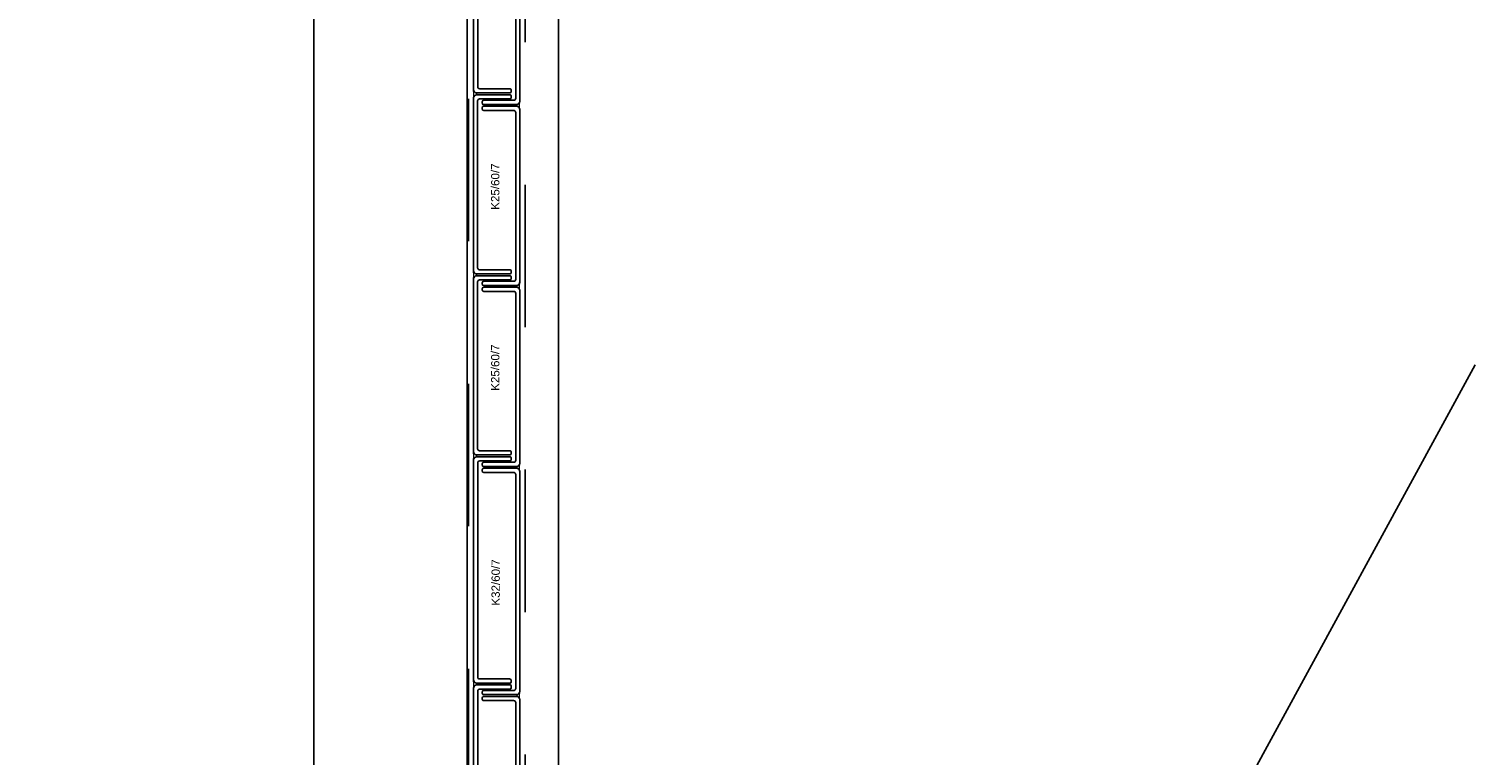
# Model space of a CAD drawing. Header units: metres. Extents: x 0 to 32.9, y 0 to 31.7.
# Tile 35 of 39: x 26.9 to 29, y 26.7 to 27.7. Entities that reach past the tile are written whole.
import ezdxf

# ---------------------------------------------------------------- set-up
doc = ezdxf.new("R2010")
doc.units = ezdxf.units.M
doc.linetypes.add('Dash Style-1', pattern=[0.41664, 0.20828, -0.20836])
doc.layers.add('003ARCH_A', color=7, linetype='Continuous')
doc.layers.add('004TX_TXT', color=7, linetype='Continuous')
doc.styles.add('ARIAL', font='arial.ttf')

msp = doc.modelspace()

# ---------------------------------------------------------------- linework, layer by layer
at = {"layer": '003ARCH_A', "color": 253}
for p, q in [((27.6502, 28.7852), (27.6502, 13.5245)), ((27.5164, 28.6523), (27.5164, 13.6573)), ((27.2924, 28.4248), (27.2924, 13.8848))]:
    msp.add_line(p, q, dxfattribs=at)
at = {"layer": '003ARCH_A', "color": 253, "linetype": 'Dash Style-1'}
for p, q in [((27.5184, 13.6555), (27.5184, 28.7372)), ((27.6014, 28.7372), (27.6014, 13.5725))]:
    msp.add_line(p, q, dxfattribs=at)
at = {"layer": '003ARCH_A', "color": 253, "linetype": 'Continuous', "lineweight": 18}
for p, q in [((27.526, 27.6255), (27.5263, 27.6245)), ((27.526, 27.6247), (27.526, 27.6255)), ((27.526, 27.6243), (27.526, 27.6247)), ((27.5261, 27.624), (27.526, 27.6243)), ((27.5261, 27.6236), (27.5261, 27.624)), ((27.5262, 27.6232), (27.5261, 27.6236)), ((27.5263, 27.6226), (27.5262, 27.6232)), ((27.5263, 27.6245), (27.5269, 27.6235)), ((27.5264, 27.6209), (27.5263, 27.6226)), ((27.5269, 27.6235), (27.5279, 27.6225)), ((27.5279, 27.6225), (27.5289, 27.6219)), ((27.526, 27.6148), (27.5262, 27.6163)), ((27.5263, 27.6158), (27.526, 27.6148)), ((27.5262, 27.6168), (27.5263, 27.6172)), ((27.5262, 27.6163), (27.5262, 27.6168)), ((27.5263, 27.6176), (27.5264, 27.6181)), ((27.5263, 27.6172), (27.5263, 27.6176)), ((27.5269, 27.6168), (27.5263, 27.6158)), ((27.5264, 27.6203), (27.5264, 27.6209)), ((27.5264, 27.6197), (27.5264, 27.6203)), ((27.5264, 27.6192), (27.5264, 27.6197)), ((27.5264, 27.6185), (27.5264, 27.6192)), ((27.5264, 27.6181), (27.5264, 27.6185)), ((27.5279, 27.6178), (27.5269, 27.6168)), ((27.5289, 27.6184), (27.5279, 27.6178)), ((27.5289, 27.6219), (27.5299, 27.6216)), ((27.5299, 27.6187), (27.5289, 27.6184)), ((27.5299, 27.6216), (27.53, 27.6212)), ((27.53, 27.6189), (27.5299, 27.6187)), ((27.53, 27.6212), (27.5301, 27.6209)), ((27.5301, 27.6191), (27.53, 27.6189)), ((27.5301, 27.6209), (27.5301, 27.6207)), ((27.5301, 27.6207), (27.5301, 27.6205)), ((27.5301, 27.6205), (27.5301, 27.6203)), ((27.5301, 27.6203), (27.5301, 27.6201)), ((27.5301, 27.6201), (27.5301, 27.6199)), ((27.5301, 27.6199), (27.5301, 27.6196)), ((27.5301, 27.6196), (27.5301, 27.6194)), ((27.5301, 27.6194), (27.5301, 27.6191)), ((27.5895, 27.6041), (27.5894, 27.6038)), ((27.5894, 27.6038), (27.5894, 27.6036)), ((27.5894, 27.6036), (27.5894, 27.6034)), ((27.5894, 27.6034), (27.5894, 27.6032)), ((27.5894, 27.6032), (27.5894, 27.603)), ((27.5894, 27.603), (27.5894, 27.6028)), ((27.5894, 27.6028), (27.5894, 27.6025)), ((27.5894, 27.6025), (27.5895, 27.6022)), ((27.5896, 27.6047), (27.5895, 27.6043)), ((27.5895, 27.6043), (27.5895, 27.6041)), ((27.5895, 27.6022), (27.5895, 27.602)), ((27.5895, 27.602), (27.5896, 27.6018)), ((27.5906, 27.605), (27.5896, 27.6047)), ((27.5896, 27.6018), (27.5906, 27.6015)), ((27.5916, 27.6056), (27.5906, 27.605)), ((27.5906, 27.6015), (27.5916, 27.6009)), ((27.5926, 27.6066), (27.5916, 27.6056)), ((27.5932, 27.6076), (27.5926, 27.6066)), ((27.5931, 27.604), (27.5932, 27.6058)), ((27.5931, 27.6035), (27.5931, 27.604)), ((27.5931, 27.6028), (27.5931, 27.6035)), ((27.5931, 27.6023), (27.5931, 27.6028)), ((27.5931, 27.6017), (27.5931, 27.6023)), ((27.5932, 27.6012), (27.5931, 27.6017)), ((27.5935, 27.6086), (27.5932, 27.6076)), ((27.5932, 27.6058), (27.5934, 27.6063)), ((27.5934, 27.6067), (27.5935, 27.6071)), ((27.5934, 27.6063), (27.5934, 27.6067)), ((27.5935, 27.6078), (27.5935, 27.6086)), ((27.5935, 27.6075), (27.5935, 27.6078)), ((27.5935, 27.6071), (27.5935, 27.6075)), ((27.5916, 27.6009), (27.5926, 27.5999)), ((27.5926, 27.5999), (27.5932, 27.5989)), ((27.5932, 27.6007), (27.5932, 27.6012)), ((27.5932, 27.6003), (27.5932, 27.6007)), ((27.5933, 27.5999), (27.5932, 27.6003)), ((27.5932, 27.5989), (27.5935, 27.5979)), ((27.5934, 27.5994), (27.5933, 27.5999)), ((27.5935, 27.5979), (27.5934, 27.5994)), ((27.526, 27.3608), (27.5263, 27.3598)), ((27.526, 27.36), (27.526, 27.3608)), ((27.526, 27.3597), (27.526, 27.36)), ((27.526, 27.3594), (27.526, 27.3597)), ((27.5261, 27.3589), (27.526, 27.3594)), ((27.526, 27.3501), (27.5261, 27.3516)), ((27.5263, 27.3512), (27.526, 27.3501)), ((27.5261, 27.3585), (27.5261, 27.3589)), ((27.5263, 27.358), (27.5261, 27.3585)), ((27.5261, 27.3516), (27.5262, 27.3521)), ((27.5262, 27.3521), (27.5263, 27.3525)), ((27.5263, 27.3598), (27.5269, 27.3588)), ((27.5264, 27.3563), (27.5263, 27.358)), ((27.5263, 27.3534), (27.5264, 27.3539)), ((27.5263, 27.3529), (27.5263, 27.3534)), ((27.5263, 27.3525), (27.5263, 27.3529)), ((27.5269, 27.3522), (27.5263, 27.3512)), ((27.5264, 27.3557), (27.5264, 27.3563)), ((27.5264, 27.355), (27.5264, 27.3557)), ((27.5264, 27.3545), (27.5264, 27.355)), ((27.5264, 27.3539), (27.5264, 27.3545)), ((27.5269, 27.3588), (27.5279, 27.3578)), ((27.5279, 27.3532), (27.5269, 27.3522)), ((27.5279, 27.3578), (27.5289, 27.3572)), ((27.5289, 27.3537), (27.5279, 27.3532)), ((27.5289, 27.3572), (27.5299, 27.3569)), ((27.5299, 27.3541), (27.5289, 27.3537)), ((27.5299, 27.3569), (27.53, 27.3565)), ((27.53, 27.3542), (27.5299, 27.3541)), ((27.53, 27.3565), (27.53, 27.3563)), ((27.53, 27.3563), (27.5301, 27.3561)), ((27.5301, 27.3548), (27.53, 27.3544)), ((27.53, 27.3544), (27.53, 27.3542)), ((27.5301, 27.3561), (27.5301, 27.3558)), ((27.5301, 27.3558), (27.5301, 27.3557)), ((27.5301, 27.3557), (27.5301, 27.3554)), ((27.5301, 27.3554), (27.5301, 27.3552)), ((27.5301, 27.3552), (27.5301, 27.355)), ((27.5301, 27.355), (27.5301, 27.3548)), ((27.5895, 27.3394), (27.5894, 27.3392)), ((27.5894, 27.3392), (27.5894, 27.339)), ((27.5894, 27.339), (27.5894, 27.3388)), ((27.5894, 27.3388), (27.5894, 27.3385)), ((27.5894, 27.3385), (27.5894, 27.3384)), ((27.5894, 27.3384), (27.5894, 27.3381)), ((27.5894, 27.3381), (27.5894, 27.3379)), ((27.5894, 27.3379), (27.5895, 27.3375)), ((27.5896, 27.34), (27.5895, 27.3396)), ((27.5895, 27.3396), (27.5895, 27.3394)), ((27.5895, 27.3375), (27.5895, 27.3373)), ((27.5895, 27.3373), (27.5896, 27.3372)), ((27.5906, 27.3404), (27.5896, 27.34)), ((27.5896, 27.3372), (27.5906, 27.3369)), ((27.5916, 27.3409), (27.5906, 27.3404)), ((27.5906, 27.3369), (27.5916, 27.3363)), ((27.5926, 27.342), (27.5916, 27.3409)), ((27.5916, 27.3363), (27.5926, 27.3353)), ((27.5932, 27.343), (27.5926, 27.342)), ((27.5926, 27.3353), (27.5932, 27.3343)), ((27.5931, 27.3394), (27.5932, 27.3411)), ((27.5931, 27.3388), (27.5931, 27.3394)), ((27.5931, 27.3382), (27.5931, 27.3388)), ((27.5931, 27.3376), (27.5931, 27.3382)), ((27.5931, 27.337), (27.5931, 27.3376)), ((27.5932, 27.3365), (27.5931, 27.337)), ((27.5935, 27.344), (27.5932, 27.343)), ((27.5932, 27.3411), (27.5934, 27.3416)), ((27.5932, 27.3361), (27.5932, 27.3365)), ((27.5932, 27.3357), (27.5932, 27.3361)), ((27.5933, 27.3352), (27.5932, 27.3357)), ((27.5932, 27.3343), (27.5935, 27.3333)), ((27.5934, 27.3347), (27.5933, 27.3352)), ((27.5934, 27.342), (27.5935, 27.3425)), ((27.5934, 27.3416), (27.5934, 27.342)), ((27.5935, 27.3333), (27.5934, 27.3347)), ((27.5935, 27.3432), (27.5935, 27.344)), ((27.5935, 27.3428), (27.5935, 27.3432)), ((27.5935, 27.3425), (27.5935, 27.3428)), ((27.526, 27.0962), (27.5263, 27.0952)), ((27.526, 27.0954), (27.526, 27.0962)), ((27.526, 27.095), (27.526, 27.0954)), ((27.526, 27.0947), (27.526, 27.095)), ((27.5261, 27.0942), (27.526, 27.0947)), ((27.5261, 27.0939), (27.5261, 27.0942)), ((27.5263, 27.0933), (27.5261, 27.0939)), ((27.5263, 27.0952), (27.5269, 27.0942)), ((27.5269, 27.0942), (27.5279, 27.0932)), ((27.526, 27.0855), (27.5261, 27.087)), ((27.5263, 27.0865), (27.526, 27.0855)), ((27.5261, 27.087), (27.5262, 27.0874)), ((27.5262, 27.0874), (27.5263, 27.0879)), ((27.5264, 27.0916), (27.5263, 27.0933)), ((27.5263, 27.0887), (27.5264, 27.0892)), ((27.5263, 27.0883), (27.5263, 27.0887)), ((27.5263, 27.0879), (27.5263, 27.0883)), ((27.5269, 27.0875), (27.5263, 27.0865)), ((27.5264, 27.091), (27.5264, 27.0916)), ((27.5264, 27.0904), (27.5264, 27.091)), ((27.5264, 27.0899), (27.5264, 27.0904)), ((27.5264, 27.0892), (27.5264, 27.0899)), ((27.5279, 27.0885), (27.5269, 27.0875)), ((27.5279, 27.0932), (27.5289, 27.0926)), ((27.5289, 27.0891), (27.5279, 27.0885)), ((27.5289, 27.0926), (27.5299, 27.0923)), ((27.5299, 27.0894), (27.5289, 27.0891)), ((27.5299, 27.0923), (27.53, 27.0918)), ((27.53, 27.0895), (27.5299, 27.0894)), ((27.53, 27.0918), (27.53, 27.0916)), ((27.53, 27.0916), (27.5301, 27.0914)), ((27.5301, 27.0901), (27.53, 27.0898)), ((27.53, 27.0898), (27.53, 27.0895)), ((27.5301, 27.0914), (27.5301, 27.0912)), ((27.5301, 27.0912), (27.5301, 27.091)), ((27.5301, 27.091), (27.5301, 27.0908)), ((27.5301, 27.0908), (27.5301, 27.0906)), ((27.5301, 27.0906), (27.5301, 27.0903)), ((27.5301, 27.0903), (27.5301, 27.0901)), ((27.5895, 27.0741), (27.5894, 27.0739)), ((27.5894, 27.0739), (27.5894, 27.0737)), ((27.5894, 27.0737), (27.5895, 27.0734)), ((27.5896, 27.0754), (27.5895, 27.075)), ((27.5895, 27.075), (27.5895, 27.0747)), ((27.5895, 27.0747), (27.5895, 27.0745)), ((27.5895, 27.0745), (27.5895, 27.0743)), ((27.5895, 27.0743), (27.5895, 27.0741)), ((27.5895, 27.0734), (27.5895, 27.0732)), ((27.5895, 27.0732), (27.5895, 27.0729)), ((27.5895, 27.0729), (27.5896, 27.0727)), ((27.5906, 27.0757), (27.5896, 27.0754)), ((27.5896, 27.0727), (27.5896, 27.0725)), ((27.5896, 27.0725), (27.5906, 27.0722)), ((27.5916, 27.0763), (27.5906, 27.0757)), ((27.5926, 27.0773), (27.5916, 27.0763)), ((27.5932, 27.0783), (27.5926, 27.0773)), ((27.5931, 27.0747), (27.5933, 27.0764)), ((27.5931, 27.0741), (27.5931, 27.0747)), ((27.5931, 27.0735), (27.5931, 27.0741)), ((27.5931, 27.073), (27.5931, 27.0735)), ((27.5932, 27.0724), (27.5931, 27.073)), ((27.5936, 27.0793), (27.5932, 27.0783)), ((27.5933, 27.0764), (27.5934, 27.077)), ((27.5934, 27.077), (27.5935, 27.0774)), ((27.5935, 27.0785), (27.5936, 27.0793)), ((27.5935, 27.0781), (27.5935, 27.0785)), ((27.5935, 27.0778), (27.5935, 27.0781)), ((27.5935, 27.0774), (27.5935, 27.0778)), ((27.5906, 27.0722), (27.5916, 27.0716)), ((27.5916, 27.0716), (27.5926, 27.0706)), ((27.5926, 27.0706), (27.5932, 27.0696)), ((27.5932, 27.0719), (27.5932, 27.0724)), ((27.5932, 27.0714), (27.5932, 27.0719)), ((27.5933, 27.071), (27.5932, 27.0714)), ((27.5932, 27.0696), (27.5936, 27.0686)), ((27.5933, 27.0706), (27.5933, 27.071)), ((27.5934, 27.0701), (27.5933, 27.0706)), ((27.5936, 27.0686), (27.5934, 27.0701)), ((27.526, 26.7626), (27.5263, 26.7616)), ((27.526, 26.7618), (27.526, 26.7626)), ((27.526, 26.7614), (27.526, 26.7618)), ((27.5261, 26.7611), (27.526, 26.7614)), ((27.5261, 26.7606), (27.5261, 26.7611)), ((27.5262, 26.7602), (27.5261, 26.7606)), ((27.5263, 26.7597), (27.5262, 26.7602)), ((27.5263, 26.7616), (27.5269, 26.7606)), ((27.5264, 26.758), (27.5263, 26.7597)), ((27.5264, 26.7574), (27.5264, 26.758)), ((27.5264, 26.7568), (27.5264, 26.7574)), ((27.5264, 26.7562), (27.5264, 26.7568)), ((27.5264, 26.7556), (27.5264, 26.7562)), ((27.5264, 26.7551), (27.5264, 26.7556)), ((27.5269, 26.7606), (27.5279, 26.7595)), ((27.5279, 26.7595), (27.5289, 26.759)), ((27.5289, 26.7555), (27.5279, 26.7549)), ((27.5289, 26.759), (27.5299, 26.7586)), ((27.5299, 26.7558), (27.5289, 26.7555)), ((27.5299, 26.7586), (27.53, 26.7582)), ((27.53, 26.7559), (27.5299, 26.7558)), ((27.53, 26.7582), (27.5301, 26.758)), ((27.5301, 26.7561), (27.53, 26.7559)), ((27.5301, 26.758), (27.5301, 26.7578)), ((27.5301, 26.7578), (27.5301, 26.7576)), ((27.5301, 26.7576), (27.5301, 26.7574)), ((27.5301, 26.7574), (27.5301, 26.7572)), ((27.5301, 26.7572), (27.5301, 26.757)), ((27.5301, 26.757), (27.5301, 26.7567)), ((27.5301, 26.7567), (27.5301, 26.7565)), ((27.5301, 26.7565), (27.5301, 26.7561)), ((27.526, 26.7519), (27.5262, 26.7533)), ((27.5263, 26.7529), (27.526, 26.7519)), ((27.5262, 26.7538), (27.5263, 26.7543)), ((27.5262, 26.7533), (27.5262, 26.7538)), ((27.5263, 26.7547), (27.5264, 26.7551)), ((27.5263, 26.7543), (27.5263, 26.7547)), ((27.5269, 26.7539), (27.5263, 26.7529)), ((27.5279, 26.7549), (27.5269, 26.7539)), ((27.5895, 26.7405), (27.5894, 26.7403)), ((27.5894, 26.7403), (27.5894, 26.7401)), ((27.5894, 26.7401), (27.5895, 26.7398)), ((27.5896, 26.7418), (27.5895, 26.7413)), ((27.5895, 26.7413), (27.5895, 26.7411)), ((27.5895, 26.7411), (27.5895, 26.7409)), ((27.5895, 26.7409), (27.5895, 26.7407)), ((27.5895, 26.7407), (27.5895, 26.7405)), ((27.5895, 26.7398), (27.5895, 26.7396)), ((27.5895, 26.7396), (27.5895, 26.7392)), ((27.5895, 26.7392), (27.5896, 26.739)), ((27.5906, 26.7421), (27.5896, 26.7418)), ((27.5896, 26.739), (27.5896, 26.7389)), ((27.5896, 26.7389), (27.5906, 26.7386)), ((27.5916, 26.7427), (27.5906, 26.7421)), ((27.5906, 26.7386), (27.5916, 26.738)), ((27.5926, 26.7437), (27.5916, 26.7427)), ((27.5916, 26.738), (27.5926, 26.737)), ((27.5932, 26.7447), (27.5926, 26.7437)), ((27.5926, 26.737), (27.5932, 26.736)), ((27.5931, 26.7411), (27.5933, 26.7428)), ((27.5931, 26.7405), (27.5931, 26.7411)), ((27.5931, 26.7399), (27.5931, 26.7405)), ((27.5931, 26.7394), (27.5931, 26.7399)), ((27.5932, 26.7387), (27.5931, 26.7394)), ((27.5936, 26.7457), (27.5932, 26.7447)), ((27.5932, 26.7382), (27.5932, 26.7387)), ((27.5932, 26.7378), (27.5932, 26.7382)), ((27.5933, 26.7374), (27.5932, 26.7378)), ((27.5932, 26.736), (27.5936, 26.735)), ((27.5933, 26.7428), (27.5934, 26.7434)), ((27.5933, 26.7369), (27.5933, 26.7374)), ((27.5934, 26.7365), (27.5933, 26.7369)), ((27.5934, 26.7434), (27.5935, 26.7437)), ((27.5936, 26.735), (27.5934, 26.7365)), ((27.5935, 26.7449), (27.5936, 26.7457)), ((27.5935, 26.7445), (27.5935, 26.7449)), ((27.5935, 26.7442), (27.5935, 26.7445)), ((27.5935, 26.7437), (27.5935, 26.7442))]:
    msp.add_line(p, q, dxfattribs=at)
at = {"layer": '003ARCH_A', "color": 253}
for points in [[(27.5259, 27.6264), (27.5259, 27.9474, -0.414214), (27.5309, 27.9524), (27.5789, 27.9524, -0.414214), (27.5809, 27.9504), (27.5809, 27.9484, -0.414214), (27.5789, 27.9464), (27.535, 27.9464, 0.414214), (27.532, 27.9434), (27.532, 27.6305, 0.414214), (27.535, 27.6275), (27.5789, 27.6275, -0.414214), (27.5809, 27.6255), (27.5809, 27.6234, -0.198912), (27.5803, 27.622, -0.198912), (27.5789, 27.6214), (27.5309, 27.6214, -0.198912), (27.5274, 27.6229, -0.198912), (27.5259, 27.6264)], [(27.5937, 27.9306), (27.5937, 27.6096, -0.414214), (27.5887, 27.6046), (27.5407, 27.6046, -0.414214), (27.5387, 27.6066), (27.5387, 27.6087, -0.414214), (27.5407, 27.6107), (27.5846, 27.6107, 0.414214), (27.5876, 27.6137), (27.5876, 27.9266, 0.414214), (27.5846, 27.9296), (27.5407, 27.9296, -0.414214), (27.5387, 27.9316), (27.5387, 27.9336, -0.198912), (27.5393, 27.935, -0.198912), (27.5407, 27.9356), (27.5887, 27.9356, -0.198912), (27.5922, 27.9341, -0.198912), (27.5937, 27.9306)], [(27.5259, 27.3618), (27.5259, 27.6138, -0.414214), (27.5309, 27.6188), (27.5789, 27.6188, -0.414214), (27.5809, 27.6168), (27.5809, 27.6148, -0.414214), (27.5789, 27.6128), (27.5349, 27.6128, 0.414214), (27.5319, 27.6098), (27.5319, 27.3658, 0.414214), (27.5349, 27.3628), (27.5789, 27.3628, -0.414214), (27.5809, 27.3608), (27.5809, 27.3588, -0.198912), (27.5803, 27.3574, -0.198912), (27.5789, 27.3568), (27.5309, 27.3568, -0.198912), (27.5273, 27.3583, -0.198912), (27.5259, 27.3618)], [(27.5936, 27.597), (27.5936, 27.345, -0.414214), (27.5886, 27.34), (27.5407, 27.34, -0.414214), (27.5387, 27.342), (27.5387, 27.344, -0.414214), (27.5407, 27.346), (27.5846, 27.346, 0.414214), (27.5876, 27.349), (27.5876, 27.5929, 0.414214), (27.5846, 27.5959), (27.5407, 27.5959, -0.414214), (27.5387, 27.5979), (27.5387, 27.6, -0.198912), (27.5392, 27.6014, -0.198912), (27.5407, 27.602), (27.5886, 27.602, -0.198912), (27.5922, 27.6005, -0.198912), (27.5936, 27.597)], [(27.5259, 27.0971), (27.5259, 27.3492, -0.414214), (27.5309, 27.3542), (27.5789, 27.3542, -0.414214), (27.5809, 27.3522), (27.5809, 27.3501, -0.414214), (27.5789, 27.3481), (27.5349, 27.3481, 0.414214), (27.5319, 27.3451), (27.5319, 27.1012, 0.414214), (27.5349, 27.0982), (27.5789, 27.0982, -0.414214), (27.5809, 27.0962), (27.5809, 27.0941, -0.198912), (27.5803, 27.0927, -0.198912), (27.5789, 27.0921), (27.5309, 27.0921, -0.198912), (27.5273, 27.0936, -0.198912), (27.5259, 27.0971)], [(27.5936, 27.3323), (27.5936, 27.0803, -0.414214), (27.5886, 27.0753), (27.5407, 27.0753, -0.414214), (27.5387, 27.0773), (27.5387, 27.0794, -0.414214), (27.5407, 27.0814), (27.5846, 27.0814, 0.414214), (27.5876, 27.0844), (27.5876, 27.3283, 0.414214), (27.5846, 27.3313), (27.5407, 27.3313, -0.414214), (27.5387, 27.3333), (27.5387, 27.3353, -0.198912), (27.5392, 27.3367, -0.198912), (27.5407, 27.3373), (27.5886, 27.3373, -0.198912), (27.5922, 27.3359, -0.198912), (27.5936, 27.3323)], [(27.5259, 26.7635), (27.5259, 27.0845, -0.414214), (27.5309, 27.0895), (27.5789, 27.0895, -0.414214), (27.5809, 27.0875), (27.5809, 27.0855, -0.414214), (27.5789, 27.0835), (27.535, 27.0835, 0.414214), (27.532, 27.0805), (27.532, 26.7676, 0.414214), (27.535, 26.7646), (27.5789, 26.7646, -0.414214), (27.5809, 26.7626), (27.5809, 26.7605, -0.198912), (27.5803, 26.7591, -0.198912), (27.5789, 26.7585), (27.5309, 26.7585, -0.198912), (27.5274, 26.76, -0.198912), (27.5259, 26.7635)], [(27.5937, 27.0677), (27.5937, 26.7467, -0.414214), (27.5887, 26.7417), (27.5407, 26.7417, -0.414214), (27.5387, 26.7437), (27.5387, 26.7457, -0.414214), (27.5407, 26.7477), (27.5846, 26.7477, 0.414214), (27.5876, 26.7507), (27.5876, 27.0636, 0.414214), (27.5846, 27.0666), (27.5407, 27.0666, -0.414214), (27.5387, 27.0686), (27.5387, 27.0707, -0.198912), (27.5393, 27.0721, -0.198912), (27.5407, 27.0727), (27.5887, 27.0727, -0.198912), (27.5922, 27.0712, -0.198912), (27.5937, 27.0677)], [(27.5259, 26.4299), (27.5259, 26.7509, -0.414214), (27.5309, 26.7559), (27.5789, 26.7559, -0.414214), (27.5809, 26.7539), (27.5809, 26.7518, -0.414214), (27.5789, 26.7498), (27.535, 26.7498, 0.414214), (27.532, 26.7468), (27.532, 26.4339, 0.414214), (27.535, 26.4309), (27.5789, 26.4309, -0.414214), (27.5809, 26.4289), (27.5809, 26.4269, -0.198912), (27.5803, 26.4255, -0.198912), (27.5789, 26.4249), (27.5309, 26.4249, -0.198912), (27.5274, 26.4264, -0.198912), (27.5259, 26.4299)], [(27.5937, 26.7341), (27.5937, 26.4131, -0.414214), (27.5887, 26.4081), (27.5407, 26.4081, -0.414214), (27.5387, 26.4101), (27.5387, 26.4121, -0.414214), (27.5407, 26.4141), (27.5846, 26.4141, 0.414214), (27.5876, 26.4171), (27.5876, 26.73, 0.414214), (27.5846, 26.733), (27.5407, 26.733, -0.414214), (27.5387, 26.735), (27.5387, 26.7371, -0.198912), (27.5393, 26.7385, -0.198912), (27.5407, 26.7391), (27.5887, 26.7391, -0.198912), (27.5922, 26.7376, -0.198912), (27.5937, 26.7341)]]:
    msp.add_lwpolyline(points, format="xyb", close=True, dxfattribs=at)
at = {"layer": '003ARCH_A', "color": 253, "lineweight": 18}
for points in [[(27.541, 27.6275), (27.5789, 27.6275, -0.414214), (27.5809, 27.6255), (27.5809, 27.6235, -0.414214), (27.5789, 27.6215), (27.541, 27.6215)], [(27.5785, 27.6106), (27.5406, 27.6106, 0.414214), (27.5386, 27.6086), (27.5386, 27.6066, 0.414214), (27.5406, 27.6046), (27.5785, 27.6046)], [(27.541, 27.6128), (27.5789, 27.6128, 0.414214), (27.5809, 27.6148), (27.5809, 27.6168, 0.414214), (27.5789, 27.6188), (27.541, 27.6188)], [(27.541, 27.3628), (27.5789, 27.3628, -0.414214), (27.5809, 27.3608), (27.5809, 27.3588, -0.414214), (27.5789, 27.3568), (27.541, 27.3568)], [(27.541, 27.3481), (27.5789, 27.3481, 0.414214), (27.5809, 27.3501), (27.5809, 27.3522, 0.414214), (27.5789, 27.3542), (27.541, 27.3542)], [(27.5785, 27.346), (27.5406, 27.346, 0.414214), (27.5386, 27.344), (27.5386, 27.342, 0.414214), (27.5406, 27.34), (27.5785, 27.34)], [(27.541, 27.0982), (27.5789, 27.0982, -0.414214), (27.5809, 27.0962), (27.5809, 27.0942, -0.414214), (27.5789, 27.0922), (27.541, 27.0922)], [(27.5786, 27.0813), (27.5407, 27.0813, 0.414214), (27.5387, 27.0793), (27.5387, 27.0773, 0.414214), (27.5407, 27.0753), (27.5786, 27.0753)], [(27.541, 27.0835), (27.5789, 27.0835, 0.414214), (27.5809, 27.0855), (27.5809, 27.0875, 0.414214), (27.5789, 27.0895), (27.541, 27.0895)], [(27.541, 26.7646), (27.5789, 26.7646, -0.414214), (27.5809, 26.7626), (27.5809, 26.7606, -0.414214), (27.5789, 26.7585), (27.541, 26.7585)], [(27.541, 26.7499), (27.5789, 26.7499, 0.414214), (27.5809, 26.7519), (27.5809, 26.7539, 0.414214), (27.5789, 26.7559), (27.541, 26.7559)], [(27.5786, 26.7477), (27.5407, 26.7477, 0.414214), (27.5387, 26.7457), (27.5387, 26.7437, 0.414214), (27.5407, 26.7417), (27.5786, 26.7417)]]:
    msp.add_lwpolyline(points, format="xyb", dxfattribs=at)
at = {"layer": '004TX_TXT', "color": 7}
msp.add_line((28.9907, 27.2238), (26.803, 23.2094), dxfattribs=at)

# ---------------------------------------------------------------- texts
at = {"layer": '003ARCH_A', "color": 253, "char_height": 0.01212, "attachment_point": 7, "rotation": 90, "line_spacing_factor": 0.967741, "style": 'ARIAL'}
for s, insert in [('K25/60/7', (27.5639, 27.4506)), ('K25/60/7', (27.5639, 27.1859)), ('K32/60/7', (27.5645, 26.8718))]:
    msp.add_mtext(s, dxfattribs=dict(at, insert=insert))

doc.saveas('drawing.dxf')
